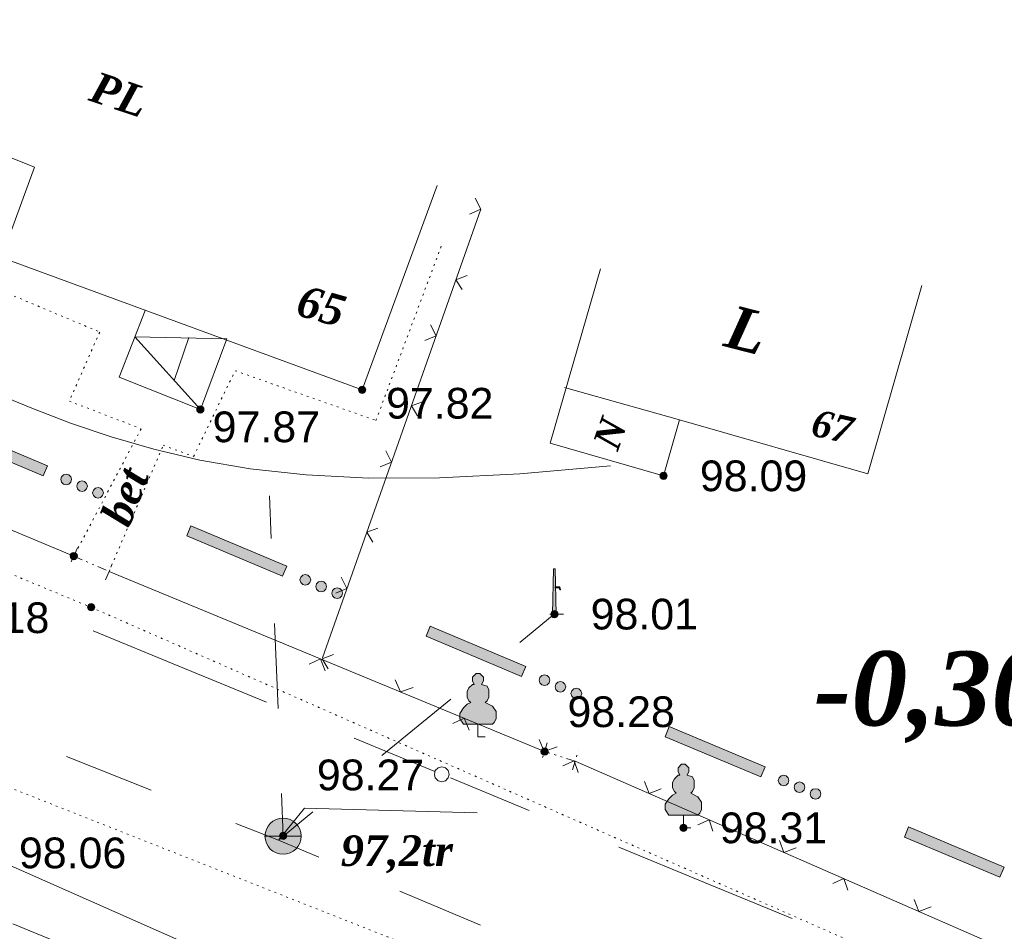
# Model space of a CAD drawing. Header units: millimetres. Extents: x 9396 to 25236, y 15106 to 31102.
# Tile 110 of 256: x 11208 to 11263, y 16043 to 16093. Entities that reach past the tile are written whole.
import ezdxf
from ezdxf.enums import TextEntityAlignment as Align

# ---------------------------------------------------------------- set-up
doc = ezdxf.new("R2010")
doc.units = ezdxf.units.MM
for name, pattern in [('DIVIDE', [1.25, 0.5, -0.25, 0, -0.25, 0, -0.25]), ('DOT', [0.25, 0, -0.25]), ('HIDDEN', [0.375, 0.25, -0.125])]:
    doc.linetypes.add(name, pattern=pattern)
for name, color, linetype, lineweight, true_color in [('1001010', 7, 'Continuous', 9, 0x000000), ('10010110', 7, 'Continuous', 20, 0xa25100), ('1070000', 7, 'DOT', 9, 0x000000), ('11113000', 7, 'Continuous', 9, 0x000000), ('21100200', 7, 'HIDDEN', 0, 0x800080), ('3000105', 7, 'DIVIDE', 9, 0x000000), ('3000113', 7, 'Continuous', 9, 0x000000), ('3000260', 7, 'Continuous', 9, 0x000000), ('4000210', 7, 'Continuous', 9, 0x000000), ('5010210', 7, 'Continuous', 20, 0x008000), ('5010420', 7, 'Continuous', 9, 0x000000), ('5010530', 7, 'Continuous', 9, 0x000000), ('9010120', 7, 'Continuous', 20, 0x000000)]:
    doc.layers.add(name, color=color, linetype=linetype, lineweight=lineweight, true_color=true_color)
doc.styles.add('10', font='timesbi.ttf', dxfattribs={"height": 0.001481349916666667})
doc.styles.add('13', font='timesbi.ttf', dxfattribs={"height": 0.001692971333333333})
doc.styles.add('2', font='timesbi.ttf', dxfattribs={"height": 0.001692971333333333})
doc.styles.add('3', font='timesbi.ttf', dxfattribs={"height": 0.001692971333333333})
doc.styles.add('9', font='timesbi.ttf', dxfattribs={"height": 0.001692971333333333})
doc.styles.add('F2', font='arial.ttf', dxfattribs={"height": 0.001692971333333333})

# ---------------------------------------------------------------- blocks, each defined once
blk = doc.blocks.new('SYMBOL21100200')
at = {"true_color": 0x800080}
h = blk.add_hatch(color=216, dxfattribs=at)
edge = h.paths.add_edge_path()
edge.add_arc((0, 0), 0.1, 0, 360)
at = {"color": 216, "linetype": 'Continuous', "lineweight": 0, "true_color": 0x800080}
blk.add_circle((0, 0), 0.1, dxfattribs=at)
blk = doc.blocks.new('SYMBOL4000210')
at = {"true_color": 0xffffff}
blk.add_hatch(color=7, dxfattribs=at).paths.add_polyline_path([(0.05, 1.75), (-0.05, 1.75), (-0.15, 1.65), (-0.15, 1.55), (-0.1, 1.45), (-0.15, 1.45), (-0.25, 1.35), (-0.3, 1.25), (-0.3, 1.1), (-0.25, 1), (-0.2, 0.95), (-0.3, 0.9), (-0.35, 0.85), (-0.4, 0.8), (-0.5, 0.65), (-0.5, 0.5), (-0.4, 0.35), (-0.3, 0.35), (-0.1, 0.35), (0, 0.35), (0.15, 0.35), (0.4, 0.35), (0.45, 0.4), (0.5, 0.5), (0.5, 0.7), (0.4, 0.85), (0.2, 0.95), (0.25, 1), (0.3, 1.1), (0.3, 1.3), (0.25, 1.4), (0.1, 1.45), (0.15, 1.55), (0.15, 1.65)])
at = {"color": 18, "linetype": 'Continuous', "lineweight": 0, "true_color": 0x000000, "flags": 128}
blk.add_lwpolyline([(0.05, 1.75), (-0.05, 1.75), (-0.15, 1.65), (-0.15, 1.55), (-0.1, 1.45), (-0.15, 1.45), (-0.25, 1.35), (-0.3, 1.25), (-0.3, 1.1), (-0.25, 1), (-0.2, 0.95), (-0.3, 0.9), (-0.35, 0.85), (-0.4, 0.8), (-0.5, 0.65), (-0.5, 0.5), (-0.4, 0.35), (-0.3, 0.35), (-0.1, 0.35), (0, 0.35), (0.15, 0.35), (0.4, 0.35), (0.45, 0.4), (0.5, 0.5), (0.5, 0.7), (0.4, 0.85), (0.2, 0.95), (0.25, 1), (0.3, 1.1), (0.3, 1.3), (0.25, 1.4), (0.1, 1.45), (0.15, 1.55), (0.15, 1.65), (0.05, 1.75)], close=True, dxfattribs=at)
blk.add_lwpolyline([(0, 0.35), (0, 0), (0.2, 0)], dxfattribs=at)
blk = doc.blocks.new('SYMBOL5010420')
at = {"true_color": 0xffffff}
h = blk.add_hatch(color=7, dxfattribs=at)
edge = h.paths.add_edge_path()
edge.add_arc((0, 0), 0.5, 0, 360)
at = {"color": 18, "linetype": 'Continuous', "lineweight": 9, "true_color": 0x000000, "flags": 128}
blk.add_lwpolyline([(-0.5, 0), (0.5, 0)], dxfattribs=at)
at = {"color": 18, "linetype": 'Continuous', "lineweight": 9, "true_color": 0x000000}
blk.add_circle((0, 0), 0.5, dxfattribs=at)
blk = doc.blocks.new('SYMBOL5010530')
at = {"true_color": 0x000000}
for points in [[(-0.05, 0), (-0.025, 1.25), (0.025, 1.25), (0.05, 0)], [(0.025, 0.75), (0.15, 0.75), (0.175, 0.675), (0.15, 0.675), (0.125, 0.725), (0.025, 0.725)]]:
    blk.add_hatch(color=18, dxfattribs=at).paths.add_polyline_path(points)
at = {"color": 18, "linetype": 'Continuous', "lineweight": 0, "true_color": 0x000000, "flags": 128}
for points in [[(-0.05, 0), (-0.025, 1.25), (0.025, 1.25), (0.05, 0), (-0.05, 0)], [(0.025, 0.75), (0.15, 0.75), (0.175, 0.675), (0.15, 0.675), (0.125, 0.725), (0.025, 0.725), (0.025, 0.75)]]:
    blk.add_lwpolyline(points, close=True, dxfattribs=at)
blk.add_lwpolyline([(-0.125, 0), (0.25, 0)], dxfattribs=at)

msp = doc.modelspace()

# ---------------------------------------------------------------- hatches: boundary and pattern name
at = {"layer": '11113000', "true_color": 0xffffff}
h = msp.add_hatch(color=7, dxfattribs=at)
h.paths.add_polyline_path([(11151.74088953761, 16092.62672905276), (11157.02088953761, 16090.41672905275), (11157.25088953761, 16090.96672905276), (11151.97088953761, 16093.17672905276)])
h.paths.add_polyline_path([(11158.27088953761, 16089.91672905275), (11158.42088953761, 16089.95672905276), (11158.53088953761, 16090.06672905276), (11158.57088953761, 16090.20672905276), (11158.53088953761, 16090.35672905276), (11158.42088953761, 16090.46672905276), (11158.27088953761, 16090.50672905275), (11158.13088953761, 16090.46672905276), (11158.02088953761, 16090.35672905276), (11157.98088953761, 16090.20672905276), (11158.02088953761, 16090.06672905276), (11158.13088953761, 16089.95672905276)])
h.paths.add_polyline_path([(11159.15088953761, 16089.54672905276), (11159.30088953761, 16089.58672905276), (11159.41088953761, 16089.69672905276), (11159.45088953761, 16089.83672905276), (11159.41088953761, 16089.98672905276), (11159.30088953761, 16090.09672905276), (11159.15088953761, 16090.13672905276), (11159.01088953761, 16090.09672905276), (11158.90088953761, 16089.98672905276), (11158.86088953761, 16089.83672905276), (11158.90088953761, 16089.69672905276), (11159.01088953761, 16089.58672905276)])
h.paths.add_polyline_path([(11160.03088953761, 16089.17672905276), (11160.18088953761, 16089.21672905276), (11160.29088953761, 16089.32672905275), (11160.33088953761, 16089.47672905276), (11160.29088953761, 16089.61672905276), (11160.18088953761, 16089.72672905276), (11160.03088953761, 16089.76672905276), (11159.89088953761, 16089.72672905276), (11159.78088953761, 16089.61672905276), (11159.74088953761, 16089.47672905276), (11159.78088953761, 16089.32672905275), (11159.89088953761, 16089.21672905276)])
h.paths.add_polyline_path([(11164.93088953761, 16087.09672905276), (11170.20088953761, 16084.87672905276), (11170.43088953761, 16085.43672905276), (11165.16088953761, 16087.64672905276)])
h.paths.add_polyline_path([(11171.46088953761, 16084.38672905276), (11171.61088953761, 16084.42672905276), (11171.71088953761, 16084.53672905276), (11171.75088953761, 16084.67672905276), (11171.71088953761, 16084.82672905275), (11171.61088953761, 16084.93672905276), (11171.46088953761, 16084.96672905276), (11171.31088953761, 16084.93672905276), (11171.21088953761, 16084.82672905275), (11171.17088953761, 16084.67672905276), (11171.21088953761, 16084.53672905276), (11171.31088953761, 16084.42672905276)])
h.paths.add_polyline_path([(11172.34088953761, 16084.01672905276), (11172.49088953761, 16084.05672905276), (11172.59088953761, 16084.16672905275), (11172.63088953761, 16084.30672905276), (11172.59088953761, 16084.45672905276), (11172.49088953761, 16084.56672905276), (11172.34088953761, 16084.60672905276), (11172.19088953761, 16084.56672905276), (11172.09088953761, 16084.45672905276), (11172.05088953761, 16084.30672905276), (11172.09088953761, 16084.16672905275), (11172.19088953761, 16084.05672905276)])
h.paths.add_polyline_path([(11173.22088953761, 16083.64672905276), (11173.37088953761, 16083.68672905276), (11173.47088953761, 16083.79672905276), (11173.51088953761, 16083.93672905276), (11173.47088953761, 16084.08672905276), (11173.37088953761, 16084.19672905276), (11173.22088953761, 16084.23672905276), (11173.07088953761, 16084.19672905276), (11172.96088953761, 16084.08672905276), (11172.93088953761, 16083.93672905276), (11172.96088953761, 16083.79672905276), (11173.07088953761, 16083.68672905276)])
h.paths.add_polyline_path([(11178.11088953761, 16081.56672905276), (11183.39088953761, 16079.34672905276), (11183.62088953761, 16079.90672905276), (11178.35088953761, 16082.11672905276)])
h.paths.add_polyline_path([(11184.65088953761, 16078.85672905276), (11184.79088953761, 16078.89672905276), (11184.90088953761, 16078.99672905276), (11184.94088953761, 16079.14672905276), (11184.90088953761, 16079.29672905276), (11184.79088953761, 16079.39672905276), (11184.65088953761, 16079.43672905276), (11184.50088953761, 16079.39672905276), (11184.39088953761, 16079.29672905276), (11184.35088953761, 16079.14672905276), (11184.39088953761, 16078.99672905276), (11184.50088953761, 16078.89672905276)])
h.paths.add_polyline_path([(11185.53088953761, 16078.48672905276), (11185.67088953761, 16078.52672905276), (11185.78088953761, 16078.62672905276), (11185.82088953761, 16078.77672905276), (11185.78088953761, 16078.92672905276), (11185.67088953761, 16079.02672905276), (11185.53088953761, 16079.06672905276), (11185.38088953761, 16079.02672905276), (11185.27088953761, 16078.92672905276), (11185.23088953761, 16078.77672905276), (11185.27088953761, 16078.62672905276), (11185.38088953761, 16078.52672905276)])
h.paths.add_polyline_path([(11186.40088953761, 16078.11672905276), (11186.55088953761, 16078.15672905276), (11186.66088953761, 16078.26672905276), (11186.70088953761, 16078.40672905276), (11186.66088953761, 16078.55672905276), (11186.55088953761, 16078.66672905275), (11186.40088953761, 16078.70672905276), (11186.26088953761, 16078.66672905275), (11186.15088953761, 16078.55672905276), (11186.11088953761, 16078.40672905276), (11186.15088953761, 16078.26672905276), (11186.26088953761, 16078.15672905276)])
h.paths.add_polyline_path([(11191.30088953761, 16076.02672905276), (11196.57088953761, 16073.81672905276), (11196.81088953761, 16074.36672905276), (11191.53088953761, 16076.58672905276)])
h.paths.add_polyline_path([(11197.83088953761, 16073.31672905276), (11197.98088953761, 16073.35672905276), (11198.09088953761, 16073.46672905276), (11198.12088953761, 16073.61672905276), (11198.09088953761, 16073.75672905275), (11197.98088953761, 16073.86672905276), (11197.83088953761, 16073.90672905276), (11197.69088953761, 16073.86672905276), (11197.58088953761, 16073.75672905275), (11197.54088953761, 16073.61672905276), (11197.58088953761, 16073.46672905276), (11197.69088953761, 16073.35672905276)])
h.paths.add_polyline_path([(11198.71088953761, 16072.95672905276), (11198.86088953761, 16072.98672905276), (11198.96088953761, 16073.09672905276), (11199.00088953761, 16073.24672905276), (11198.96088953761, 16073.39672905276), (11198.86088953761, 16073.49672905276), (11198.71088953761, 16073.53672905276), (11198.56088953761, 16073.49672905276), (11198.46088953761, 16073.39672905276), (11198.42088953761, 16073.24672905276), (11198.46088953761, 16073.09672905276), (11198.56088953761, 16072.98672905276)])
h.paths.add_polyline_path([(11199.59088953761, 16072.58672905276), (11199.74088953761, 16072.62672905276), (11199.84088953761, 16072.72672905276), (11199.88088953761, 16072.87672905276), (11199.84088953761, 16073.02672905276), (11199.74088953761, 16073.12672905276), (11199.59088953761, 16073.16672905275), (11199.44088953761, 16073.12672905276), (11199.34088953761, 16073.02672905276), (11199.30088953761, 16072.87672905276), (11199.34088953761, 16072.72672905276), (11199.44088953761, 16072.62672905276)])
h.paths.add_polyline_path([(11204.48088953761, 16070.49672905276), (11209.76088953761, 16068.28672905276), (11209.99088953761, 16068.83672905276), (11204.72088953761, 16071.04672905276)])
h.paths.add_polyline_path([(11211.02088953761, 16067.78672905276), (11211.16088953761, 16067.82672905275), (11211.27088953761, 16067.93672905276), (11211.31088953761, 16068.08672905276), (11211.27088953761, 16068.22672905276), (11211.16088953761, 16068.33672905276), (11211.02088953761, 16068.37672905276), (11210.87088953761, 16068.33672905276), (11210.76088953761, 16068.22672905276), (11210.72088953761, 16068.08672905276), (11210.76088953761, 16067.93672905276), (11210.87088953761, 16067.82672905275)])
h.paths.add_polyline_path([(11211.90088953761, 16067.41672905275), (11212.04088953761, 16067.45672905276), (11212.15088953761, 16067.56672905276), (11212.19088953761, 16067.71672905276), (11212.15088953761, 16067.85672905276), (11212.04088953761, 16067.96672905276), (11211.90088953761, 16068.00672905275), (11211.75088953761, 16067.96672905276), (11211.64088953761, 16067.85672905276), (11211.60088953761, 16067.71672905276), (11211.64088953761, 16067.56672905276), (11211.75088953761, 16067.45672905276)])
h.paths.add_polyline_path([(11212.78088953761, 16067.04672905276), (11212.92088953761, 16067.08672905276), (11213.03088953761, 16067.19672905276), (11213.07088953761, 16067.34672905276), (11213.03088953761, 16067.48672905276), (11212.92088953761, 16067.59672905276), (11212.78088953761, 16067.63672905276), (11212.63088953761, 16067.59672905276), (11212.52088953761, 16067.48672905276), (11212.48088953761, 16067.34672905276), (11212.52088953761, 16067.19672905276), (11212.63088953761, 16067.08672905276)])
h.paths.add_polyline_path([(11217.67088953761, 16064.96672905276), (11222.94088953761, 16062.75672905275), (11223.18088953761, 16063.30672905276), (11217.90088953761, 16065.51672905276)])
h.paths.add_polyline_path([(11224.20088953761, 16062.25672905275), (11224.35088953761, 16062.29672905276), (11224.46088953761, 16062.40672905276), (11224.50088953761, 16062.54672905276), (11224.46088953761, 16062.69672905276), (11224.35088953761, 16062.80672905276), (11224.20088953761, 16062.84672905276), (11224.06088953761, 16062.80672905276), (11223.95088953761, 16062.69672905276), (11223.91088953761, 16062.54672905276), (11223.95088953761, 16062.40672905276), (11224.06088953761, 16062.29672905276)])
h.paths.add_polyline_path([(11225.08088953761, 16061.88672905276), (11225.23088953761, 16061.92672905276), (11225.34088953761, 16062.03672905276), (11225.38088953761, 16062.17672905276), (11225.34088953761, 16062.32672905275), (11225.23088953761, 16062.43672905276), (11225.08088953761, 16062.47672905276), (11224.94088953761, 16062.43672905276), (11224.83088953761, 16062.32672905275), (11224.79088953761, 16062.17672905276), (11224.83088953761, 16062.03672905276), (11224.94088953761, 16061.92672905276)])
h.paths.add_polyline_path([(11225.96088953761, 16061.51672905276), (11226.11088953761, 16061.55672905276), (11226.22088953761, 16061.66672905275), (11226.25088953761, 16061.81672905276), (11226.22088953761, 16061.95672905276), (11226.11088953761, 16062.06672905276), (11225.96088953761, 16062.10672905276), (11225.81088953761, 16062.06672905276), (11225.71088953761, 16061.95672905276), (11225.67088953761, 16061.81672905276), (11225.71088953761, 16061.66672905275), (11225.81088953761, 16061.55672905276)])
h.paths.add_polyline_path([(11230.86088953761, 16059.43672905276), (11236.13088953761, 16057.21672905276), (11236.36088953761, 16057.77672905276), (11231.09088953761, 16059.98672905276)])
h.paths.add_polyline_path([(11237.39088953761, 16056.72672905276), (11237.54088953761, 16056.76672905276), (11237.64088953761, 16056.86672905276), (11237.68088953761, 16057.01672905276), (11237.64088953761, 16057.16672905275), (11237.54088953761, 16057.26672905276), (11237.39088953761, 16057.30672905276), (11237.24088953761, 16057.26672905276), (11237.14088953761, 16057.16672905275), (11237.10088953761, 16057.01672905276), (11237.14088953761, 16056.86672905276), (11237.24088953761, 16056.76672905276)])
h.paths.add_polyline_path([(11238.27088953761, 16056.35672905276), (11238.41088953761, 16056.39672905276), (11238.52088953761, 16056.50672905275), (11238.56088953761, 16056.64672905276), (11238.52088953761, 16056.79672905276), (11238.41088953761, 16056.90672905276), (11238.27088953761, 16056.94672905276), (11238.12088953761, 16056.90672905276), (11238.01088953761, 16056.79672905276), (11237.97088953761, 16056.64672905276), (11238.01088953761, 16056.50672905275), (11238.12088953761, 16056.39672905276)])
h.paths.add_polyline_path([(11239.15088953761, 16055.98672905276), (11239.29088953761, 16056.02672905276), (11239.40088953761, 16056.13672905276), (11239.44088953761, 16056.27672905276), (11239.40088953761, 16056.42672905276), (11239.29088953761, 16056.53672905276), (11239.15088953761, 16056.57672905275), (11239.00088953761, 16056.53672905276), (11238.89088953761, 16056.42672905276), (11238.85088953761, 16056.27672905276), (11238.89088953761, 16056.13672905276), (11239.00088953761, 16056.02672905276)])
h.paths.add_polyline_path([(11244.04088953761, 16053.89672905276), (11249.32088953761, 16051.68672905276), (11249.55088953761, 16052.24672905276), (11244.27088953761, 16054.45672905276)])
h.paths.add_polyline_path([(11250.57088953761, 16051.19672905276), (11250.72088953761, 16051.23672905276), (11250.83088953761, 16051.33672905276), (11250.87088953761, 16051.48672905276), (11250.83088953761, 16051.63672905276), (11250.72088953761, 16051.73672905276), (11250.57088953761, 16051.77672905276), (11250.43088953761, 16051.73672905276), (11250.32088953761, 16051.63672905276), (11250.28088953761, 16051.48672905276), (11250.32088953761, 16051.33672905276), (11250.43088953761, 16051.23672905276)])
h.paths.add_polyline_path([(11251.45088953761, 16050.82672905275), (11251.60088953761, 16050.86672905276), (11251.71088953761, 16050.96672905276), (11251.75088953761, 16051.11672905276), (11251.71088953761, 16051.26672905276), (11251.60088953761, 16051.36672905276), (11251.45088953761, 16051.40672905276), (11251.31088953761, 16051.36672905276), (11251.20088953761, 16051.26672905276), (11251.16088953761, 16051.11672905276), (11251.20088953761, 16050.96672905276), (11251.31088953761, 16050.86672905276)])
h.paths.add_polyline_path([(11252.33088953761, 16050.45672905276), (11252.48088953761, 16050.49672905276), (11252.59088953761, 16050.59672905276), (11252.63088953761, 16050.74672905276), (11252.59088953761, 16050.89672905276), (11252.48088953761, 16051.00672905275), (11252.33088953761, 16051.03672905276), (11252.19088953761, 16051.00672905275), (11252.08088953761, 16050.89672905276), (11252.04088953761, 16050.74672905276), (11252.08088953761, 16050.59672905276), (11252.19088953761, 16050.49672905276)])
h.paths.add_polyline_path([(11257.23088953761, 16048.36672905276), (11262.50088953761, 16046.15672905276), (11262.73088953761, 16046.70672905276), (11257.46088953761, 16048.92672905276)])
h.paths.add_polyline_path([(11263.76088953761, 16045.65672905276), (11263.91088953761, 16045.69672905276), (11264.01088953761, 16045.80672905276), (11264.05088953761, 16045.95672905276), (11264.01088953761, 16046.09672905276), (11263.91088953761, 16046.20672905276), (11263.76088953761, 16046.24672905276), (11263.61088953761, 16046.20672905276), (11263.51088953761, 16046.09672905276), (11263.47088953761, 16045.95672905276), (11263.51088953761, 16045.80672905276), (11263.61088953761, 16045.69672905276)])
h.paths.add_polyline_path([(11264.64088953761, 16045.29672905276), (11264.79088953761, 16045.32672905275), (11264.89088953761, 16045.43672905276), (11264.93088953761, 16045.58672905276), (11264.89088953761, 16045.72672905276), (11264.79088953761, 16045.83672905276), (11264.64088953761, 16045.87672905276), (11264.49088953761, 16045.83672905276), (11264.39088953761, 16045.72672905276), (11264.35088953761, 16045.58672905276), (11264.39088953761, 16045.43672905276), (11264.49088953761, 16045.32672905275)])
h.paths.add_polyline_path([(11265.52088953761, 16044.92672905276), (11265.66088953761, 16044.96672905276), (11265.77088953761, 16045.06672905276), (11265.81088953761, 16045.21672905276), (11265.77088953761, 16045.36672905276), (11265.66088953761, 16045.46672905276), (11265.52088953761, 16045.50672905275), (11265.37088953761, 16045.46672905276), (11265.26088953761, 16045.36672905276), (11265.23088953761, 16045.21672905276), (11265.26088953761, 16045.06672905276), (11265.37088953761, 16044.96672905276)])
h.paths.add_polyline_path([(11270.41088953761, 16042.83672905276), (11275.69088953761, 16040.62672905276), (11275.92088953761, 16041.17672905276), (11270.64088953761, 16043.38672905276)])
h.paths.add_polyline_path([(11276.95088953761, 16040.12672905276), (11277.09088953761, 16040.16672905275), (11277.20088953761, 16040.27672905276), (11277.24088953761, 16040.41672905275), (11277.20088953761, 16040.56672905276), (11277.09088953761, 16040.67672905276), (11276.95088953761, 16040.71672905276), (11276.80088953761, 16040.67672905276), (11276.69088953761, 16040.56672905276), (11276.65088953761, 16040.41672905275), (11276.69088953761, 16040.27672905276), (11276.80088953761, 16040.16672905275)])
h.paths.add_polyline_path([(11277.82088953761, 16039.75672905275), (11277.97088953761, 16039.79672905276), (11278.08088953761, 16039.90672905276), (11278.12088953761, 16040.05672905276), (11278.08088953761, 16040.19672905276), (11277.97088953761, 16040.30672905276), (11277.82088953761, 16040.34672905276), (11277.68088953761, 16040.30672905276), (11277.57088953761, 16040.19672905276), (11277.53088953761, 16040.05672905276), (11277.57088953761, 16039.90672905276), (11277.68088953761, 16039.79672905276)])
h.paths.add_polyline_path([(11278.70088953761, 16039.38672905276), (11278.85088953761, 16039.42672905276), (11278.96088953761, 16039.53672905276), (11279.00088953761, 16039.68672905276), (11278.96088953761, 16039.82672905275), (11278.85088953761, 16039.93672905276), (11278.70088953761, 16039.97672905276), (11278.56088953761, 16039.93672905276), (11278.45088953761, 16039.82672905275), (11278.41088953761, 16039.68672905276), (11278.45088953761, 16039.53672905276), (11278.56088953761, 16039.42672905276)])

# ---------------------------------------------------------------- linework, layer by layer
at = {"layer": '1001010', "color": 253}
for p, q in [((11231.47294298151, 16084.27865991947), (11227.33595498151, 16073.01425991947)), ((11240.47210698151, 16079.69025991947), (11237.71196898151, 16070.07865991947)), ((11216.98245898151, 16073.53743991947), (11217.78193898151, 16075.89777991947)), ((11218.41998298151, 16071.93865991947), (11219.87576698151, 16075.82163991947)), ((11244.83782898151, 16071.36145991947), (11238.48858698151, 16073.14823991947)), ((11243.95478898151, 16068.28585991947), (11237.71199098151, 16070.07865991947))]:
    msp.add_line(p, q, dxfattribs=at)
for points in [[(11227.33597898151, 16073.01425991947, 0), (11207.44877498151, 16080.31825991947, 0), (11209.28362298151, 16085.29419991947, 0), (11189.34959298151, 16093.30305991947, 0)], [(11243.95478898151, 16068.28585991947, 0), (11244.83782898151, 16071.36145991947, 0), (11255.21828098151, 16068.38065991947, 0), (11258.19910298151, 16078.76105991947, 0)], [(11218.41998298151, 16071.93865991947, 0), (11213.94717298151, 16073.71145991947, 0), (11215.38354498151, 16077.38249991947, 0)], [(11219.87576698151, 16075.82163991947, 0), (11214.81245498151, 16075.93583991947, 0), (11218.41998298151, 16071.93865991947, 0)], [(11222.71997098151, 16048.19665991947, 0), (11224.16149498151, 16049.96221991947, 0), (11233.68643898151, 16049.69773991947, 0)]]:
    msp.add_polyline3d(points, dxfattribs=at)
at = {"layer": '10010110'}
for points in [[(11241.03239453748, 16068.83379985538, 19.20738628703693), (11236.03189013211, 16068.38179757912, 13.79736240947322), (11231.61203138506, 16068.16252034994, 11.59454942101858), (11227.7053013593, 16068.15262897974, 12.03152571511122), (11224.24418311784, 16068.32878428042, 14.54086968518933), (11221.16115972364, 16068.66764706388, 18.55515972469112), (11218.3887142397, 16069.14587814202, 23.50697422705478), (11215.85932972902, 16069.74013832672, 28.82889158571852), (11213.50548925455, 16070.4270884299, 33.95349019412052), (11211.26806687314, 16071.18494520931, 38.4168214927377), (11209.12150061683, 16071.99814920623, 42.16882911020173), (11207.04861951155, 16072.85269690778, 45.262929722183)], [(11263.7540944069, 16033.49160072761, 43.48220276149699), (11261.48402494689, 16033.79745523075, 44.9225832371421), (11259.05291508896, 16034.12998309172, 46.35415900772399), (11256.49777411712, 16034.47584763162, 48.05635919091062), (11253.85561131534, 16034.82171217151, 50.30861290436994), (11251.16343596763, 16035.15424003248, 53.39034926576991), (11248.45825735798, 16035.46009453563, 57.58099739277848), (11245.7706942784, 16035.73066240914, 63.01644495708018), (11243.10580355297, 16035.97622400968, 69.25841384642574), (11240.46225151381, 16036.21178310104, 75.72508450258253), (11237.83870449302, 16036.45234344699, 81.83463736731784), (11235.23382882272, 16036.71290881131, 87.005252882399), (11232.646290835, 16037.00848295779, 90.65511148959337), (11230.07475686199, 16037.35406965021, 92.20239363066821), (11227.51789323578, 16037.76467265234, 91.0652797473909), (11224.97564438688, 16038.25218383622, 86.8679510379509), (11222.45306713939, 16038.81604750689, 80.05859172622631), (11219.95649641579, 16039.45259607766, 71.29138679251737), (11217.49226713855, 16040.15816196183, 61.22052121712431), (11215.06671423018, 16040.92907757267, 50.50017998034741), (11212.68617261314, 16041.76167532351, 39.78454806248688), (11210.35697720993, 16042.65228762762, 29.72781044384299), (11208.08546294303, 16043.59724689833, 20.98415210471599)]]:
    msp.add_polyline3d(points, dxfattribs=at)
at = {"layer": '1070000', "color": 253}
for p, q in [((11164.88279098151, 16068.08625991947), (11255.03359098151, 16032.49105991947)), ((11212.39998498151, 16061.03105991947), (11275.53873498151, 16033.28481991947))]:
    msp.add_line(p, q, dxfattribs=at)
for points in [[(11151.21550098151, 16096.88989991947, 0), (11145.40459698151, 16092.56253991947, 0), (11145.15730098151, 16088.35881991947, 0), (11186.20512498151, 16071.91493991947, 0), (11212.39998498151, 16061.03105991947, 0)], [(11204.49546098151, 16085.33909991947, 0), (11207.23650898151, 16084.27317991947, 0), (11205.25685298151, 16079.40021991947, 0), (11212.87077298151, 16076.20233991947, 0), (11211.19582098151, 16072.39533991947, 0), (11215.15494898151, 16070.87253991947, 0), (11211.44238098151, 16063.85545991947, 0)], [(11213.38519098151, 16063.00665991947, 0), (11216.37321298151, 16069.95885991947, 0), (11218.04834898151, 16069.34973991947, 0), (11220.33252498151, 16074.07041991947, 0), (11228.09879698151, 16071.32937991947, 0), (11231.75358898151, 16081.07525991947, 0)]]:
    msp.add_polyline3d(points, dxfattribs=at)
at = {"layer": '11113000', "color": 253}
for points in [[(11204.48088953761, 16070.49672905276, 8.790287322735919), (11209.76088953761, 16068.28672905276, 8.790287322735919), (11209.99088953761, 16068.83672905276, 8.790287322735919), (11204.72088953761, 16071.04672905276, 8.790287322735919), (11204.48088953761, 16070.49672905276, 8.790287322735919)], [(11211.02088953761, 16067.78672905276, 8.790287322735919), (11211.16088953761, 16067.82672905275, 8.790287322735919), (11211.27088953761, 16067.93672905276, 8.790287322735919), (11211.31088953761, 16068.08672905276, 8.790287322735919), (11211.27088953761, 16068.22672905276, 8.790287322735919), (11211.16088953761, 16068.33672905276, 8.790287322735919), (11211.02088953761, 16068.37672905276, 8.790287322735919), (11210.87088953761, 16068.33672905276, 8.790287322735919), (11210.76088953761, 16068.22672905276, 8.790287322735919), (11210.72088953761, 16068.08672905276, 8.790287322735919), (11210.76088953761, 16067.93672905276, 8.790287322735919), (11210.87088953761, 16067.82672905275, 8.790287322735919), (11211.02088953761, 16067.78672905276, 8.790287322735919)], [(11211.90088953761, 16067.41672905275, 8.790287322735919), (11212.04088953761, 16067.45672905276, 8.790287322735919), (11212.15088953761, 16067.56672905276, 8.790287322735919), (11212.19088953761, 16067.71672905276, 8.790287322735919), (11212.15088953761, 16067.85672905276, 8.790287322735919), (11212.04088953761, 16067.96672905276, 8.790287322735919), (11211.90088953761, 16068.00672905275, 8.790287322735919), (11211.75088953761, 16067.96672905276, 8.790287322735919), (11211.64088953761, 16067.85672905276, 8.790287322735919), (11211.60088953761, 16067.71672905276, 8.790287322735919), (11211.64088953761, 16067.56672905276, 8.790287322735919), (11211.75088953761, 16067.45672905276, 8.790287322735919), (11211.90088953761, 16067.41672905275, 8.790287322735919)], [(11212.78088953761, 16067.04672905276, 8.790287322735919), (11212.92088953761, 16067.08672905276, 8.790287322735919), (11213.03088953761, 16067.19672905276, 8.790287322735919), (11213.07088953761, 16067.34672905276, 8.790287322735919), (11213.03088953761, 16067.48672905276, 8.790287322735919), (11212.92088953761, 16067.59672905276, 8.790287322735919), (11212.78088953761, 16067.63672905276, 8.790287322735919), (11212.63088953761, 16067.59672905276, 8.790287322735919), (11212.52088953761, 16067.48672905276, 8.790287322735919), (11212.48088953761, 16067.34672905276, 8.790287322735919), (11212.52088953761, 16067.19672905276, 8.790287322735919), (11212.63088953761, 16067.08672905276, 8.790287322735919), (11212.78088953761, 16067.04672905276, 8.790287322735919)], [(11217.67088953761, 16064.96672905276, 8.790287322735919), (11222.94088953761, 16062.75672905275, 8.790287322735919), (11223.18088953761, 16063.30672905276, 8.790287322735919), (11217.90088953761, 16065.51672905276, 8.790287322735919), (11217.67088953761, 16064.96672905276, 8.790287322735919)], [(11224.20088953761, 16062.25672905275, 8.790287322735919), (11224.35088953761, 16062.29672905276, 8.790287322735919), (11224.46088953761, 16062.40672905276, 8.790287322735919), (11224.50088953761, 16062.54672905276, 8.790287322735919), (11224.46088953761, 16062.69672905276, 8.790287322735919), (11224.35088953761, 16062.80672905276, 8.790287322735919), (11224.20088953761, 16062.84672905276, 8.790287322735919), (11224.06088953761, 16062.80672905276, 8.790287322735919), (11223.95088953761, 16062.69672905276, 8.790287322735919), (11223.91088953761, 16062.54672905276, 8.790287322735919), (11223.95088953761, 16062.40672905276, 8.790287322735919), (11224.06088953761, 16062.29672905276, 8.790287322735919), (11224.20088953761, 16062.25672905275, 8.790287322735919)], [(11225.08088953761, 16061.88672905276, 8.790287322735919), (11225.23088953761, 16061.92672905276, 8.790287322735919), (11225.34088953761, 16062.03672905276, 8.790287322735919), (11225.38088953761, 16062.17672905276, 8.790287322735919), (11225.34088953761, 16062.32672905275, 8.790287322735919), (11225.23088953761, 16062.43672905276, 8.790287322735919), (11225.08088953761, 16062.47672905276, 8.790287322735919), (11224.94088953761, 16062.43672905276, 8.790287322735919), (11224.83088953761, 16062.32672905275, 8.790287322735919), (11224.79088953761, 16062.17672905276, 8.790287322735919), (11224.83088953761, 16062.03672905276, 8.790287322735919), (11224.94088953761, 16061.92672905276, 8.790287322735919), (11225.08088953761, 16061.88672905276, 8.790287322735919)], [(11225.96088953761, 16061.51672905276, 8.790287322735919), (11226.11088953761, 16061.55672905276, 8.790287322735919), (11226.22088953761, 16061.66672905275, 8.790287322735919), (11226.25088953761, 16061.81672905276, 8.790287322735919), (11226.22088953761, 16061.95672905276, 8.790287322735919), (11226.11088953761, 16062.06672905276, 8.790287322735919), (11225.96088953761, 16062.10672905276, 8.790287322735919), (11225.81088953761, 16062.06672905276, 8.790287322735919), (11225.71088953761, 16061.95672905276, 8.790287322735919), (11225.67088953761, 16061.81672905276, 8.790287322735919), (11225.71088953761, 16061.66672905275, 8.790287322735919), (11225.81088953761, 16061.55672905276, 8.790287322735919), (11225.96088953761, 16061.51672905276, 8.790287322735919)], [(11230.86088953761, 16059.43672905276, 8.790287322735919), (11236.13088953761, 16057.21672905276, 8.790287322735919), (11236.36088953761, 16057.77672905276, 8.790287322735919), (11231.09088953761, 16059.98672905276, 8.790287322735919), (11230.86088953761, 16059.43672905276, 8.790287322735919)], [(11237.39088953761, 16056.72672905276, 8.790287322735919), (11237.54088953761, 16056.76672905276, 8.790287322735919), (11237.64088953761, 16056.86672905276, 8.790287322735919), (11237.68088953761, 16057.01672905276, 8.790287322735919), (11237.64088953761, 16057.16672905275, 8.790287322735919), (11237.54088953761, 16057.26672905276, 8.790287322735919), (11237.39088953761, 16057.30672905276, 8.790287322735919), (11237.24088953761, 16057.26672905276, 8.790287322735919), (11237.14088953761, 16057.16672905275, 8.790287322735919), (11237.10088953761, 16057.01672905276, 8.790287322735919), (11237.14088953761, 16056.86672905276, 8.790287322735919), (11237.24088953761, 16056.76672905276, 8.790287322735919), (11237.39088953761, 16056.72672905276, 8.790287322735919)], [(11238.27088953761, 16056.35672905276, 8.790287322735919), (11238.41088953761, 16056.39672905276, 8.790287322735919), (11238.52088953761, 16056.50672905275, 8.790287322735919), (11238.56088953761, 16056.64672905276, 8.790287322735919), (11238.52088953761, 16056.79672905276, 8.790287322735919), (11238.41088953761, 16056.90672905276, 8.790287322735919), (11238.27088953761, 16056.94672905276, 8.790287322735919), (11238.12088953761, 16056.90672905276, 8.790287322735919), (11238.01088953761, 16056.79672905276, 8.790287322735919), (11237.97088953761, 16056.64672905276, 8.790287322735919), (11238.01088953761, 16056.50672905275, 8.790287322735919), (11238.12088953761, 16056.39672905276, 8.790287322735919), (11238.27088953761, 16056.35672905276, 8.790287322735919)], [(11239.15088953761, 16055.98672905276, 8.790287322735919), (11239.29088953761, 16056.02672905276, 8.790287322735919), (11239.40088953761, 16056.13672905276, 8.790287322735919), (11239.44088953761, 16056.27672905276, 8.790287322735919), (11239.40088953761, 16056.42672905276, 8.790287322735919), (11239.29088953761, 16056.53672905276, 8.790287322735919), (11239.15088953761, 16056.57672905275, 8.790287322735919), (11239.00088953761, 16056.53672905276, 8.790287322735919), (11238.89088953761, 16056.42672905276, 8.790287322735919), (11238.85088953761, 16056.27672905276, 8.790287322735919), (11238.89088953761, 16056.13672905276, 8.790287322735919), (11239.00088953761, 16056.02672905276, 8.790287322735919), (11239.15088953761, 16055.98672905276, 8.790287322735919)], [(11244.04088953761, 16053.89672905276, 8.790287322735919), (11249.32088953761, 16051.68672905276, 8.790287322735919), (11249.55088953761, 16052.24672905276, 8.790287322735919), (11244.27088953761, 16054.45672905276, 8.790287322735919), (11244.04088953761, 16053.89672905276, 8.790287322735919)], [(11250.57088953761, 16051.19672905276, 8.790287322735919), (11250.72088953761, 16051.23672905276, 8.790287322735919), (11250.83088953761, 16051.33672905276, 8.790287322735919), (11250.87088953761, 16051.48672905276, 8.790287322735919), (11250.83088953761, 16051.63672905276, 8.790287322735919), (11250.72088953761, 16051.73672905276, 8.790287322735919), (11250.57088953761, 16051.77672905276, 8.790287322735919), (11250.43088953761, 16051.73672905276, 8.790287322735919), (11250.32088953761, 16051.63672905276, 8.790287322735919), (11250.28088953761, 16051.48672905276, 8.790287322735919), (11250.32088953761, 16051.33672905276, 8.790287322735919), (11250.43088953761, 16051.23672905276, 8.790287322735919), (11250.57088953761, 16051.19672905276, 8.790287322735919)], [(11251.45088953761, 16050.82672905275, 8.790287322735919), (11251.60088953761, 16050.86672905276, 8.790287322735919), (11251.71088953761, 16050.96672905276, 8.790287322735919), (11251.75088953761, 16051.11672905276, 8.790287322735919), (11251.71088953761, 16051.26672905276, 8.790287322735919), (11251.60088953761, 16051.36672905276, 8.790287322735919), (11251.45088953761, 16051.40672905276, 8.790287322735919), (11251.31088953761, 16051.36672905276, 8.790287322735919), (11251.20088953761, 16051.26672905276, 8.790287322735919), (11251.16088953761, 16051.11672905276, 8.790287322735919), (11251.20088953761, 16050.96672905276, 8.790287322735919), (11251.31088953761, 16050.86672905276, 8.790287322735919), (11251.45088953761, 16050.82672905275, 8.790287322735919)], [(11252.33088953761, 16050.45672905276, 8.790287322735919), (11252.48088953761, 16050.49672905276, 8.790287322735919), (11252.59088953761, 16050.59672905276, 8.790287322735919), (11252.63088953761, 16050.74672905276, 8.790287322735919), (11252.59088953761, 16050.89672905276, 8.790287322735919), (11252.48088953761, 16051.00672905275, 8.790287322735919), (11252.33088953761, 16051.03672905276, 8.790287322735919), (11252.19088953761, 16051.00672905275, 8.790287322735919), (11252.08088953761, 16050.89672905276, 8.790287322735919), (11252.04088953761, 16050.74672905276, 8.790287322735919), (11252.08088953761, 16050.59672905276, 8.790287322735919), (11252.19088953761, 16050.49672905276, 8.790287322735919), (11252.33088953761, 16050.45672905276, 8.790287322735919)], [(11257.23088953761, 16048.36672905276, 8.790287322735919), (11262.50088953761, 16046.15672905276, 8.790287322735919), (11262.73088953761, 16046.70672905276, 8.790287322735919), (11257.46088953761, 16048.92672905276, 8.790287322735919), (11257.23088953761, 16048.36672905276, 8.790287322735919)]]:
    msp.add_polyline3d(points, close=True, dxfattribs=at)
at = {"layer": '3000105', "color": 253}
for p, q in [((11211.64255691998, 16064.31364066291), (11211.20216985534, 16063.30564302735)), ((11211.44238098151, 16063.85545991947), (11213.38519098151, 16063.00665991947)), ((11213.18501504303, 16062.54847917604), (11213.62540210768, 16063.55647681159)), ((11237.54121524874, 16053.56187340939, 100.9456987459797), (11237.21292626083, 16052.51200373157, 100.9456987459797)), ((11239.07798098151, 16052.55745991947, 192.1304910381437), (11237.39199298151, 16053.08465991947, 9.760906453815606)), ((11238.92875871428, 16052.08024642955, 100.9456987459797), (11239.25704770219, 16053.13011610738, 100.9456987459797))]:
    msp.add_line(p, q, dxfattribs=at)
at = {"layer": '3000113', "color": 253}
for p, q in [((11211.44238098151, 16063.85545991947), (11197.03598498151, 16069.83385991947)), ((11225.08797189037, 16058.16990606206), (11213.38519098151, 16063.00665991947)), ((11206.41918098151, 16047.47625991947), (11222.84237498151, 16040.21905991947))]:
    msp.add_line(p, q, dxfattribs=at)
at = {"layer": '3000260', "color": 253}
for p, q in [((11233.88752898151, 16082.97419991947), (11225.15332498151, 16058.25329991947)), ((11237.39199298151, 16053.08465991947), (11225.08797189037, 16058.16990606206)), ((11265.47437098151, 16041.02265991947), (11239.07798498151, 16052.55465991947))]:
    msp.add_line(p, q, dxfattribs=at)
for points in [[(11233.57088953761, 16083.57672905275, 0), (11233.88088953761, 16082.96672905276, 0), (11233.26088953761, 16082.70672905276, 0)], [(11233.13088953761, 16079.32672905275, 0), (11232.51088953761, 16079.08672905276, 0), (11232.85088953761, 16078.54672905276, 0)], [(11231.11088953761, 16076.60672905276, 0), (11231.42088953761, 16075.99672905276, 0), (11230.80088953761, 16075.73672905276, 0)], [(11230.67088953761, 16072.35672905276, 0), (11230.05088953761, 16072.12672905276, 0), (11230.39088953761, 16071.57672905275, 0)], [(11228.65088953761, 16069.64672905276, 0), (11228.96088953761, 16069.03672905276, 0), (11228.34088953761, 16068.77672905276, 0)], [(11228.21088953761, 16065.39672905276, 0), (11227.59088953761, 16065.16672905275, 0), (11227.93088953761, 16064.61672905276, 0)], [(11226.19088953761, 16062.68672905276, 0), (11226.50088953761, 16062.07672905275, 0), (11225.88088953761, 16061.81672905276, 0)], [(11225.75088953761, 16058.43672905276, 0), (11225.13088953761, 16058.19672905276, 0), (11225.47088953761, 16057.64672905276, 0)], [(11225.30088953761, 16057.53672905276, 0), (11225.04088953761, 16058.18672905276, 0), (11224.41088953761, 16057.90672905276, 0)], [(11230.15088953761, 16056.61672905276, 0), (11229.45088953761, 16056.36672905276, 0), (11229.15088953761, 16057.02672905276, 0)], [(11233.23088953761, 16054.25672905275, 0), (11232.97088953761, 16054.91672905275, 0), (11232.34088953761, 16054.62672905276, 0)], [(11238.08088953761, 16053.34672905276, 0), (11237.38088953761, 16053.08672905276, 0), (11237.09088953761, 16053.74672905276, 0)], [(11239.25088953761, 16051.93672905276, 0), (11239.02088953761, 16052.57672905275, 0), (11238.41088953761, 16052.29672905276, 0)], [(11243.83088953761, 16051.02672905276, 0), (11243.16088953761, 16050.77672905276, 0), (11242.90088953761, 16051.42672905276, 0)], [(11246.68088953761, 16048.68672905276, 0), (11246.46088953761, 16049.32672905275, 0), (11245.85088953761, 16049.04672905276, 0)], [(11251.27088953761, 16047.77672905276, 0), (11250.59088953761, 16047.52672905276, 0), (11250.34088953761, 16048.17672905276, 0)], [(11254.12088953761, 16045.43672905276, 0), (11253.89088953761, 16046.08672905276, 0), (11253.28088953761, 16045.80672905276, 0)], [(11258.70088953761, 16044.52672905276, 0), (11258.03088953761, 16044.27672905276, 0), (11257.77088953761, 16044.93672905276, 0)]]:
    msp.add_polyline3d(points, dxfattribs=at)
at = {"layer": '5010210'}
for p, q in [((11222.23088953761, 16067.16672905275), (11222.33088953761, 16064.82672905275)), ((11236.03088953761, 16059.09672905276), (11237.93088953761, 16060.65672905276)), ((11222.70088953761, 16055.44672905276), (11222.51088953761, 16060.13672905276)), ((11232.23088953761, 16055.97672905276), (11228.42088953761, 16052.86672905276)), ((11211.04088953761, 16052.80672905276), (11215.71088953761, 16050.95672905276)), ((11222.89088953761, 16050.76672905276), (11222.98088953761, 16048.41672905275)), ((11222.72088953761, 16048.19672905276), (11224.62088953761, 16049.75672905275)), ((11222.72088953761, 16048.19672905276), (11220.38088953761, 16049.11672905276)), ((11224.95088953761, 16047.25672905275), (11222.72088953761, 16048.19672905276)), ((11229.41088953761, 16045.38672905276), (11233.87088953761, 16043.51672905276))]:
    msp.add_line(p, q, dxfattribs=at)
at = {"layer": '9010120', "color": 253}
for p, q in [((11217.24088953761, 16057.79672905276), (11212.51088953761, 16059.73672905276)), ((11222.07088953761, 16055.80672905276), (11217.24088953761, 16057.79672905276)), ((11226.90088953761, 16053.81672905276), (11231.34088953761, 16051.98672905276)), ((11232.21088953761, 16051.62672905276), (11236.55088953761, 16049.83672905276)), ((11246.21088953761, 16045.86672905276), (11241.48088953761, 16047.81672905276)), ((11251.04088953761, 16043.87672905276), (11246.21088953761, 16045.86672905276))]:
    msp.add_line(p, q, dxfattribs=at)
msp.add_polyline3d([(11231.73088953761, 16051.41672905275, 0), (11231.93088953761, 16051.47672905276, 0), (11232.08088953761, 16051.62672905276, 0), (11232.14088953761, 16051.82672905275, 0), (11232.08088953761, 16052.03672905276, 0), (11231.93088953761, 16052.18672905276, 0), (11231.73088953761, 16052.23672905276, 0), (11231.52088953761, 16052.18672905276, 0), (11231.37088953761, 16052.03672905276, 0), (11231.32088953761, 16051.82672905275, 0), (11231.37088953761, 16051.62672905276, 0), (11231.52088953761, 16051.47672905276, 0), (11231.73088953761, 16051.41672905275, 0)], close=True, dxfattribs=at)

# ---------------------------------------------------------------- block references
at = {"layer": '21100200', "xscale": 2, "yscale": 2, "zscale": 2}
for p in [(11227.33798098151, 16073.01745991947, 195.64), (11218.41798098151, 16071.93745991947, 195.74), (11243.95798098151, 16068.27745991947, 196.18), (11211.43798098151, 16063.85745991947, 196.78), (11212.39798098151, 16061.03745991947, 196.36), (11237.93798098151, 16060.65745991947, 196.02), (11237.39798098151, 16053.07745991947, 196.56), (11245.05798098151, 16048.87745991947, 196.62), (11222.98038098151, 16048.43517991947, 196.5414)]:
    msp.add_blockref('SYMBOL21100200', p, dxfattribs=at)
at = {"layer": '4000210', "color": 253, "xscale": 2, "yscale": 2, "zscale": 2}
for p in [(11233.72197498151, 16053.88545991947), (11245.05159098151, 16048.88585991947)]:
    msp.add_blockref('SYMBOL4000210', p, dxfattribs=at)
at = {"layer": '5010420', "color": 253, "xscale": 2, "yscale": 2, "zscale": 2}
msp.add_blockref('SYMBOL5010420', (11222.98160098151, 16048.41937991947), dxfattribs=at)
at = {"layer": '5010530', "color": 253, "xscale": 2, "yscale": 2, "zscale": 2}
msp.add_blockref('SYMBOL5010530', (11237.93118098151, 16060.65185991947), dxfattribs=at)

# ---------------------------------------------------------------- texts
at = {"layer": '1001010', "color": 253, "style": '9'}
for s, height, rotation, p in [('PL', 1.692971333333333, 341.3999999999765, (11212.45728798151, 16089.79085991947)), ('L', 2.351537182, 345.6000000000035, (11247.47694598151, 16076.58345991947))]:
    msp.add_text(s, height=height, rotation=rotation, dxfattribs=at).set_placement(p, align=Align.MIDDLE_LEFT)
at = {"layer": '1001010', "color": 1, "true_color": 0xff0000, "style": '10'}
for s, height, rotation, p in [('65', 1.720905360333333, 344.2999999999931, (11223.83728798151, 16077.99085991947)), ('67', 1.481349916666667, 347.1999999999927, (11252.17694598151, 16071.24345991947)), ('N', 1.481349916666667, 70.49999999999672, (11240.73338998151, 16069.84225991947))]:
    msp.add_text(s, height=height, rotation=rotation, dxfattribs=at).set_placement(p, align=Align.MIDDLE_LEFT)
at = {"layer": '1070000', "color": 253, "style": '2'}
msp.add_text('bet', height=1.692971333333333, rotation=68.59999999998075, dxfattribs=at).set_placement((11213.68938998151, 16065.68095991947), align=Align.MIDDLE_LEFT)
at = {"layer": '11113000', "color": 253, "style": '3'}
msp.add_text('-0,30', height=4.089372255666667, dxfattribs=at).set_placement((11252.25088953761, 16056.56172905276, 65.05028732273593), align=Align.MIDDLE_LEFT)
at = {"layer": '21100200', "color": 253, "style": 'F2'}
for s, p in [('97.82', (11228.65798098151, 16072.27745991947, 25.02)), ('97.87', (11219.09798098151, 16070.97745991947, 195.74)), ('98.09', (11245.95798098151, 16068.27745991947, 196.18)), ('98.01', (11239.93798098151, 16060.65745991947, 196.02)), ('98.18', (11204.17798098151, 16060.45745991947, 196.36)), ('98.28', (11238.65798098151, 16055.27745991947, -0.54)), ('98.27', (11224.84038098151, 16051.79517991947, 46.2814)), ('98.31', (11247.05798098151, 16048.87745991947, 196.62)), ('98.06', (11208.41798098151, 16047.49745991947, 196.12))]:
    msp.add_text(s, height=1.692971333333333, dxfattribs=at).set_placement(p, align=Align.MIDDLE_LEFT)
at = {"layer": '5010420', "color": 253, "style": '13'}
msp.add_text('97,2tr', height=1.692971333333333, dxfattribs=at).set_placement((11226.16160098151, 16047.61937991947), align=Align.MIDDLE_LEFT)

doc.saveas('drawing.dxf')
